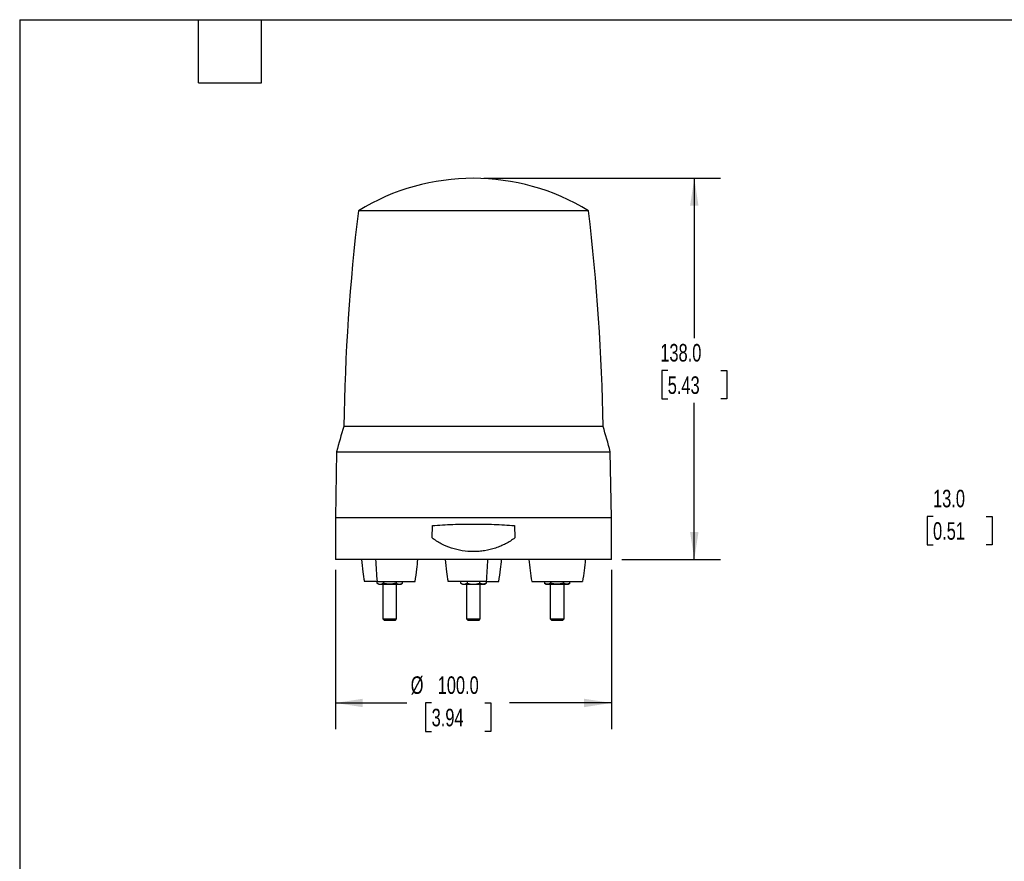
# Model space of a CAD drawing. Header units: millimetres. Extents: x 19 to 819, y 19 to 629.
# Tile 15 of 16: x 19 to 376, y 324 to 629. Entities that reach past the tile are written whole.
import ezdxf

# ---------------------------------------------------------------- set-up
doc = ezdxf.new("R2010")
doc.units = ezdxf.units.MM
doc.header["$LTSCALE"] = 3
doc.linetypes.add('SLD-Solid', pattern=[0])
doc.layers.add('DIMENSIONS', color=140, linetype='SLD-Solid', lineweight=25)
doc.layers.add('TEXT', color=140, linetype='SLD-Solid', lineweight=25)
doc.styles.add('SLDTEXTSTYLE0', font='TXT', dxfattribs={"width": 0.7})
doc.dimstyles.new('SLDDIMSTYLE0', dxfattribs={"dimtxt": 6.474023, "dimasz": 9.906, "dimexe": 0, "dimexo": 0.0625, "dimgap": 1.618506, "dimtad": 0, "dimtih": 1, "dimtoh": 1, "dimrnd": 1e-09, "dimzin": 4, "dimdsep": 46, "dimtxsty": 'SLDTEXTSTYLE0', "dimsah": 1, "dimcen": 0.09, "dimadec": 0, "dimazin": 1, "dimtfac": 1, "dimtofl": 0, "dimtmove": 0, "dimatfit": 3, "dimfxl": 0, "dimfrac": 2, "dimtolj": 1, "dimtzin": 12, "dimarcsym": 0})
doc.dimstyles.new('SLDDIMSTYLE1', dxfattribs={"dimtxt": 6.474023, "dimasz": 9.906, "dimexe": 0, "dimexo": 0.0625, "dimgap": 1.618506, "dimtad": 0, "dimtih": 1, "dimtoh": 1, "dimrnd": 1e-09, "dimzin": 4, "dimdsep": 46, "dimtxsty": 'SLDTEXTSTYLE0', "dimsah": 1, "dimcen": 0.09, "dimadec": 0, "dimazin": 1, "dimtfac": 1, "dimtmove": 0, "dimatfit": 0, "dimfxl": 0, "dimfrac": 2, "dimtolj": 1, "dimtzin": 12, "dimarcsym": 0})

# ---------------------------------------------------------------- blocks, each defined once
blk = doc.blocks.new('_D')
at = {"layer": 'DIMENSIONS'}
for p, q in [((133.4, 429.39), (133.4, 371.67)), ((233.4, 429.39), (233.4, 371.67)), ((133.4, 381.2), (159.23, 381.2)), ((168.26, 381.2), (166.08, 381.2)), ((166.08, 381.2), (166.08, 370.91)), ((187.5, 381.2), (189.67, 381.2)), ((189.67, 381.2), (189.67, 370.91)), ((233.4, 381.2), (196.52, 381.2)), ((166.08, 370.91), (168.26, 370.91)), ((189.67, 370.91), (187.5, 370.91))]:
    blk.add_line(p, q, dxfattribs=at)
for points in [[(133.4, 381.2), (143.3, 379.67), (143.3, 382.72)], [(233.4, 381.2), (223.49, 382.72), (223.49, 379.67)]]:
    blk.add_solid(points, dxfattribs=at)
at = {"layer": 'DIMENSIONS', "char_height": 6.35, "attachment_point": 1, "style": 'SLDTEXTSTYLE0'}
for s, insert in [('%%c', (160.68, 390.83)), ('100.0', (170.45, 390.83)), ('3.94', (168.26, 379.09))]:
    blk.add_mtext(s, dxfattribs=dict(at, insert=insert))
blk = doc.blocks.new('_D_1')
at = {"layer": 'DIMENSIONS'}
for p, q in [((187.21, 571.2), (272.92, 571.2)), ((263.4, 571.2), (263.4, 513.31)), ((253.78, 501.57), (251.6, 501.57)), ((251.6, 501.57), (251.6, 491.29)), ((273.01, 501.57), (275.19, 501.57)), ((275.19, 501.57), (275.19, 491.29)), ((251.6, 491.29), (253.78, 491.29)), ((263.4, 433.2), (263.4, 489.84)), ((275.19, 491.29), (273.01, 491.29)), ((237.21, 433.2), (272.92, 433.2))]:
    blk.add_line(p, q, dxfattribs=at)
for points in [[(263.4, 571.2), (261.87, 561.29), (264.92, 561.29)], [(263.4, 433.2), (264.92, 443.1), (261.87, 443.1)]]:
    blk.add_solid(points, dxfattribs=at)
at = {"layer": 'DIMENSIONS', "char_height": 6.35, "attachment_point": 1, "style": 'SLDTEXTSTYLE0'}
for s, insert in [('138.0', (251.08, 511.21)), ('5.43', (253.78, 499.47))]:
    blk.add_mtext(s, dxfattribs=dict(at, insert=insert))
blk = doc.blocks.new('_D_3')
at = {"layer": 'DIMENSIONS'}
for p, q in [((349.87, 448.77), (347.7, 448.77)), ((347.7, 448.77), (347.7, 438.48)), ((369.11, 448.77), (371.28, 448.77)), ((371.28, 448.77), (371.28, 438.48)), ((380.78, 448.77), (399.83, 448.77)), ((399.83, 448.77), (399.83, 424.2)), ((347.7, 438.48), (349.87, 438.48)), ((371.28, 438.48), (369.11, 438.48)), ((449.07, 424.2), (390.3, 424.2)), ((451.01, 411.2), (390.3, 411.2)), ((399.83, 411.2), (399.83, 392.15))]:
    blk.add_line(p, q, dxfattribs=at)
for points in [[(399.83, 424.2), (401.35, 434.1), (398.3, 434.1)], [(399.83, 411.2), (398.3, 401.29), (401.35, 401.29)]]:
    blk.add_solid(points, dxfattribs=at)
at = {"layer": 'DIMENSIONS', "char_height": 6.35, "attachment_point": 1, "style": 'SLDTEXTSTYLE0'}
for s, insert in [('13.0', (349.87, 458.41)), ('0.51', (349.87, 446.67))]:
    blk.add_mtext(s, dxfattribs=dict(at, insert=insert))

msp = doc.modelspace()

# ---------------------------------------------------------------- linework, layer by layer
for p, q in [((153.622466, 559.48097), (141.713585, 559.48097)), ((225.077496, 559.48097), (153.622466, 559.48097)), ((149.855526, 481.339528), (136.439913, 481.339528)), ((230.351168, 481.339528), (149.855526, 481.339528)), ((133.814462, 472.197629), (133.395541, 448.197629)), ((133.814462, 472.197629), (147.980188, 472.197629)), ((147.980188, 472.197629), (232.976619, 472.197629)), ((233.395541, 448.197629), (232.976619, 472.197629)), ((133.395541, 448.197629), (133.395541, 433.197629)), ((208.395541, 448.197629), (133.395541, 448.197629)), ((233.395541, 448.197629), (208.395541, 448.197629)), ((233.395541, 433.197629), (233.395541, 448.197629)), ((168.395541, 440.999132), (168.560719, 445.448194)), ((198.230362, 445.448194), (198.395541, 440.999132)), ((233.395541, 433.197629), (133.395541, 433.197629)), ((148.484644, 425.197629), (143.884636, 425.197629)), ((148.462136, 424.557038), (149.084651, 424.197629)), ((148.465849, 425.197629), (148.465849, 424.554895)), ((148.484644, 425.197629), (162.284667, 425.197629)), ((150.77525, 424.554895), (150.77525, 425.197629)), ((155.394053, 425.197629), (155.394053, 424.554895)), ((157.084651, 424.197629), (157.707166, 424.557038)), ((157.703454, 424.554895), (157.703454, 425.197629)), ((187.995548, 425.197629), (174.195525, 425.197629)), ((178.773026, 424.557038), (179.395541, 424.197629)), ((178.776738, 424.554895), (178.776738, 425.197629)), ((181.086139, 425.197629), (181.086139, 424.554895)), ((185.704942, 424.554895), (185.704942, 425.197629)), ((187.395541, 424.197629), (188.018056, 424.557038)), ((187.995548, 425.197629), (192.595556, 425.197629)), ((188.014343, 425.197629), (188.014343, 424.554895)), ((204.506414, 425.197629), (222.906445, 425.197629)), ((209.083915, 424.557038), (209.70643, 424.197629)), ((209.087628, 425.197629), (209.087628, 424.554895)), ((211.397029, 424.554895), (211.397029, 425.197629)), ((216.015831, 425.197629), (216.015831, 424.554895)), ((217.70643, 424.197629), (218.328945, 424.557038)), ((218.325232, 424.554895), (218.325232, 425.197629)), ((150.584651, 424.197629), (150.584651, 411.642629)), ((155.584651, 411.642629), (155.584651, 424.197629)), ((180.895541, 424.197629), (180.895541, 411.642629)), ((185.895541, 411.642629), (185.895541, 424.197629)), ((211.20643, 424.197629), (211.20643, 411.642629)), ((216.20643, 411.642629), (216.20643, 424.197629)), ((150.584651, 411.642629), (151.029651, 411.197629)), ((150.584651, 411.642629), (150.919588, 411.642629)), ((150.919588, 411.642629), (155.584651, 411.642629)), ((151.029651, 411.197629), (151.304969, 411.197629)), ((151.304969, 411.197629), (155.139651, 411.197629)), ((155.139651, 411.197629), (155.584651, 411.642629)), ((180.895541, 411.642629), (181.340541, 411.197629)), ((180.895541, 411.642629), (183.395541, 411.642629)), ((181.340541, 411.197629), (183.395541, 411.197629)), ((183.395541, 411.642629), (185.895541, 411.642629)), ((183.395541, 411.197629), (185.450541, 411.197629)), ((185.450541, 411.197629), (185.895541, 411.642629)), ((211.20643, 411.642629), (211.65143, 411.197629)), ((211.20643, 411.642629), (213.70643, 411.642629)), ((211.65143, 411.197629), (213.70643, 411.197629)), ((213.70643, 411.642629), (216.20643, 411.642629)), ((213.70643, 411.197629), (215.76143, 411.197629)), ((215.76143, 411.197629), (216.20643, 411.642629))]:
    msp.add_line(p, q)
for centre, radius, start, end in [((183.395541, 491.197629), 80, 58.599006, 121.400994), ((896.344595, 469.303149), 760, 173.185513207, 179.092549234), ((-529.553514, 469.303149), 760, 0.907450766, 6.814486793), ((327.302573, 421.577961), 200, 162.61398711, 165.33906803), ((39.488508, 421.577961), 200, 14.66093197, 17.38601289)]:
    msp.add_arc(centre, radius, start, end)
for points, knots in [([(168.560719, 445.448194), (170.965766, 445.626843), (173.415213, 445.765367), (178.403861, 445.952362), (180.914099, 445.999703), (185.962436, 445.998623), (188.459562, 445.95018), (193.390111, 445.764294), (195.825526, 445.626828), (198.230362, 445.448194)], [0, 0, 0, 0, 0.25, 0.25, 0.5, 0.5, 0.75, 0.75, 1, 1, 1, 1]), ([(198.395541, 440.999132), (197.346035, 440.181148), (196.235553, 439.468227), (194.481547, 438.542752), (193.88208, 438.258415), (192.65307, 437.737689), (192.021234, 437.500563), (190.094695, 436.867567), (188.786852, 436.55426), (186.790889, 436.238387), (186.119836, 436.158955), (184.766055, 436.052408), (184.079898, 436.025359), (182.031958, 436.02534), (180.683904, 436.131447), (178.686876, 436.446248), (178.025399, 436.577294), (176.71099, 436.893119), (176.055282, 437.07898), (174.135653, 437.709455), (172.910959, 438.227222), (171.154245, 439.15233), (170.582138, 439.485598), (169.465389, 440.204283), (168.920338, 440.590258), (168.395541, 440.999132)], [0, 0, 0, 0, 0.125, 0.125, 0.1875, 0.1875, 0.25, 0.25, 0.375, 0.375, 0.4375, 0.4375, 0.5, 0.5, 0.625, 0.625, 0.6875, 0.6875, 0.75, 0.75, 0.875, 0.875, 0.9375, 0.9375, 1, 1, 1, 1]), ([(142.884495, 433.197629), (143.035108, 431.69973), (143.304062, 429.024878), (143.707237, 426.367079), (143.884636, 425.197629)], [0, 0, 0, 0, 0.5599929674, 1, 1, 1, 1]), ([(162.284667, 425.197629), (162.50745, 426.686544), (162.905271, 429.345286), (163.168839, 432.020538), (163.284807, 433.197629)], [0, 0, 0, 0, 0.5600071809, 1, 1, 1, 1]), ([(173.195385, 433.197629), (173.345997, 431.69973), (173.614951, 429.024878), (174.018126, 426.367079), (174.195525, 425.197629)], [0, 0, 0, 0, 0.5599929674, 1, 1, 1, 1]), ([(192.595556, 425.197629), (192.818339, 426.686544), (193.216161, 429.345286), (193.479729, 432.020538), (193.595697, 433.197629)], [0, 0, 0, 0, 0.5600071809, 1, 1, 1, 1]), ([(148.465849, 424.554895), (148.653763, 424.446403), (148.844218, 424.356249), (149.230302, 424.231431), (149.42487, 424.197629), (149.62055, 424.197629)], [0, 0, 0, 0, 0.5, 0.5, 1, 1, 1, 1]), ([(149.62055, 424.197629), (149.816677, 424.197629), (150.010856, 424.231493), (150.39595, 424.355905), (150.587065, 424.446246), (150.77525, 424.554895)], [0, 0, 0, 0, 0.5, 0.5, 1, 1, 1, 1]), ([(153.084651, 424.197629), (152.692397, 424.197629), (152.30404, 424.231493), (151.533851, 424.355905), (151.151621, 424.446246), (150.77525, 424.554895)], [0, 0, 0, 0, 0.5, 0.5, 1, 1, 1, 1]), ([(155.394053, 424.554895), (155.018225, 424.446403), (154.637315, 424.356249), (153.865147, 424.231431), (153.47601, 424.197629), (153.084651, 424.197629)], [0, 0, 0, 0, 0.5, 0.5, 1, 1, 1, 1]), ([(155.394053, 424.554895), (155.581966, 424.446403), (155.772421, 424.356249), (156.158506, 424.231431), (156.353074, 424.197629), (156.548753, 424.197629)], [0, 0, 0, 0, 0.5, 0.5, 1, 1, 1, 1]), ([(156.548753, 424.197629), (156.74488, 424.197629), (156.939059, 424.231493), (157.324153, 424.355905), (157.515269, 424.446246), (157.703454, 424.554895)], [0, 0, 0, 0, 0.5, 0.5, 1, 1, 1, 1]), ([(178.776738, 424.554895), (178.964653, 424.446403), (179.155108, 424.356249), (179.541194, 424.23143), (179.735759, 424.197629), (179.931439, 424.197629)], [0, 0, 0, 0, 0.5, 0.5, 1, 1, 1, 1]), ([(179.931439, 424.197629), (180.127566, 424.197629), (180.321745, 424.231493), (180.706839, 424.355905), (180.897954, 424.446246), (181.086139, 424.554895)], [0, 0, 0, 0, 0.5, 0.5, 1, 1, 1, 1]), ([(181.086139, 424.554895), (181.461967, 424.446403), (181.842877, 424.356249), (182.615045, 424.231431), (183.004182, 424.197629), (183.395541, 424.197629)], [0, 0, 0, 0, 0.5, 0.5, 1, 1, 1, 1]), ([(183.395541, 424.197629), (183.787795, 424.197629), (184.176152, 424.231493), (184.946341, 424.355905), (185.328572, 424.446246), (185.704942, 424.554895)], [0, 0, 0, 0, 0.5, 0.5, 1, 1, 1, 1]), ([(186.859642, 424.197629), (186.663515, 424.197629), (186.469336, 424.231493), (186.084242, 424.355905), (185.893127, 424.446246), (185.704942, 424.554895)], [0, 0, 0, 0, 0.5, 0.5, 1, 1, 1, 1]), ([(188.014343, 424.554895), (187.826429, 424.446403), (187.635974, 424.356249), (187.24989, 424.231431), (187.055322, 424.197629), (186.859642, 424.197629)], [0, 0, 0, 0, 0.5, 0.5, 1, 1, 1, 1]), ([(210.242328, 424.197629), (210.046201, 424.197629), (209.852022, 424.231493), (209.466928, 424.355905), (209.275813, 424.446246), (209.087628, 424.554895)], [0, 0, 0, 0, 0.5, 0.5, 1, 1, 1, 1]), ([(211.397029, 424.554895), (211.209115, 424.446403), (211.01866, 424.356249), (210.632576, 424.231431), (210.438008, 424.197629), (210.242328, 424.197629)], [0, 0, 0, 0, 0.5, 0.5, 1, 1, 1, 1]), ([(213.70643, 424.197629), (213.314175, 424.197629), (212.925818, 424.231493), (212.155629, 424.355905), (211.773399, 424.446246), (211.397029, 424.554895)], [0, 0, 0, 0, 0.5, 0.5, 1, 1, 1, 1]), ([(216.015831, 424.554895), (215.640002, 424.446403), (215.259093, 424.356249), (214.486921, 424.23143), (214.097789, 424.197629), (213.70643, 424.197629)], [0, 0, 0, 0, 0.5, 0.5, 1, 1, 1, 1]), ([(217.170531, 424.197629), (216.974405, 424.197629), (216.780227, 424.231492), (216.39513, 424.355906), (216.204015, 424.446246), (216.015831, 424.554895)], [0, 0, 0, 0, 0.5, 0.5, 1, 1, 1, 1]), ([(218.325232, 424.554895), (218.137318, 424.446403), (217.946863, 424.356249), (217.560779, 424.231431), (217.366211, 424.197629), (217.170531, 424.197629)], [0, 0, 0, 0, 0.5, 0.5, 1, 1, 1, 1]), ([(149.114503, 424.197629), (149.105202, 424.197629), (149.061719, 424.197629), (149.22804, 424.197629), (149.491211, 424.197629), (149.62055, 424.197629)], [0, 0, 0, 0, 0.1215490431, 0.5682739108, 1, 1, 1, 1]), ([(149.62055, 424.197629), (149.787216, 424.197629), (149.99631, 424.197629), (150.490381, 424.197629), (150.77525, 424.197629), (151.394053, 424.197629), (151.727601, 424.197629), (152.406437, 424.197629), (152.751318, 424.197629), (153.084651, 424.197629)], [0, 0, 0, 0, 0.25, 0.25, 0.5, 0.5, 0.75, 0.75, 1, 1, 1, 1]), ([(153.084651, 424.197629), (153.417985, 424.197629), (153.762866, 424.197629), (154.441702, 424.197629), (154.77525, 424.197629), (155.394053, 424.197629), (155.678922, 424.197629), (156.172992, 424.197629), (156.382086, 424.197629), (156.548753, 424.197629)], [0, 0, 0, 0, 0.25, 0.25, 0.5, 0.5, 0.75, 0.75, 1, 1, 1, 1]), ([(156.548753, 424.197629), (156.720976, 424.197629), (157.033468, 424.197629), (157.048191, 424.197629), (157.0548, 424.197629)], [0, 0, 0, 0, 0.5511270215, 1, 1, 1, 1]), ([(179.425326, 424.197629), (179.416039, 424.197629), (179.372515, 424.197629), (179.538762, 424.197629), (179.802029, 424.197629), (179.931439, 424.197629)], [0, 0, 0, 0, 0.1212027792, 0.5680231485, 1, 1, 1, 1]), ([(179.931439, 424.197629), (180.098106, 424.197629), (180.3072, 424.197629), (180.80127, 424.197629), (181.086139, 424.197629), (181.704942, 424.197629), (182.03849, 424.197629), (182.717326, 424.197629), (183.062207, 424.197629), (183.395541, 424.197629)], [0, 0, 0, 0, 0.25, 0.25, 0.5, 0.5, 0.75, 0.75, 1, 1, 1, 1]), ([(183.395541, 424.197629), (183.728874, 424.197629), (184.073755, 424.197629), (184.752591, 424.197629), (185.086139, 424.197629), (185.704942, 424.197629), (185.989811, 424.197629), (186.483882, 424.197629), (186.692976, 424.197629), (186.859642, 424.197629)], [0, 0, 0, 0, 0.25, 0.25, 0.5, 0.5, 0.75, 0.75, 1, 1, 1, 1]), ([(186.859642, 424.197629), (187.031865, 424.197629), (187.344357, 424.197629), (187.35908, 424.197629), (187.365689, 424.197629)], [0, 0, 0, 0, 0.5511270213, 1, 1, 1, 1]), ([(209.736281, 424.197629), (209.72698, 424.197629), (209.683497, 424.197629), (209.849818, 424.197629), (210.112989, 424.197629), (210.242328, 424.197629)], [0, 0, 0, 0, 0.1215490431, 0.5682739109, 1, 1, 1, 1]), ([(210.242328, 424.197629), (210.408995, 424.197629), (210.618089, 424.197629), (211.112159, 424.197629), (211.397029, 424.197629), (212.015831, 424.197629), (212.349379, 424.197629), (213.028215, 424.197629), (213.373096, 424.197629), (213.70643, 424.197629)], [0, 0, 0, 0, 0.25, 0.25, 0.5, 0.5, 0.75, 0.75, 1, 1, 1, 1]), ([(213.70643, 424.197629), (214.039483, 424.197629), (214.384137, 424.197629), (215.062702, 424.197629), (215.396207, 424.197629), (216.01509, 424.197629), (216.300081, 424.197629), (216.794454, 424.197629), (217.003724, 424.197629), (217.170531, 424.197629)], [0, 0, 0, 0, 0.25, 0.25, 0.5, 0.5, 0.75, 0.75, 1, 1, 1, 1]), ([(217.170531, 424.197629), (217.342754, 424.197629), (217.655246, 424.197629), (217.66997, 424.197629), (217.676579, 424.197629)], [0, 0, 0, 0, 0.5511270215, 1, 1, 1, 1])]:
    msp.add_open_spline(points, degree=3, knots=knots)
for points in [[(147.984573, 433.197629), (148.107038, 430.521533), (148.273392, 427.851696), (148.484644, 425.197629)], [(188.495619, 433.197629), (188.373154, 430.521533), (188.2068, 427.851696), (187.995548, 425.197629)], [(203.506274, 433.197629), (203.751202, 430.521533), (204.083911, 427.851696), (204.506414, 425.197629)], [(223.906586, 433.197629), (223.661657, 430.521533), (223.328948, 427.851696), (222.906445, 425.197629)]]:
    msp.add_open_spline(points, degree=3)
at = {"layer": 'TEXT'}
for p, q in [((19.05, 628.65), (819.15, 628.65)), ((19.05, 628.65), (19.05, 19.05)), ((83.82, 605.79), (83.82, 628.65)), ((106.68, 605.79), (106.68, 628.65)), ((83.82, 605.79), (106.68, 605.79))]:
    msp.add_line(p, q, dxfattribs=at)

# ---------------------------------------------------------------- dimensions: what is measured, and where the dimension line sits
at = {"layer": 'DIMENSIONS'}
for base, p1, p2, dimstyle, picture, middle in [((263.395541, 571.197629), (233.395541, 433.197629), (183.395541, 571.197629), 'SLDDIMSTYLE0', '_D_1', (263.395541, 501.57483)), ((399.828132, 411.197629), (452.878155, 424.197629), (454.823155, 411.197629), 'SLDDIMSTYLE1', '_D_3', (399.828132, 448.77149))]:
    dim = msp.add_linear_dim(base=base, p1=p1, p2=p2, angle=90, dimstyle=dimstyle, dxfattribs=at)
    dim.commit()
    dim.dimension.update_dxf_attribs({"geometry": picture, "text_midpoint": middle, "dimtype": 160})
dim = msp.add_linear_dim(base=(133.395541, 381.197629), p1=(233.395541, 433.197629), p2=(133.395541, 433.197629), text='%%c<>', dimstyle='SLDDIMSTYLE0', dxfattribs=at)
dim.commit()
dim.dimension.update_dxf_attribs({"geometry": '_D', "text_midpoint": (177.87646, 381.197629), "dimtype": 160})

doc.saveas('drawing.dxf')
